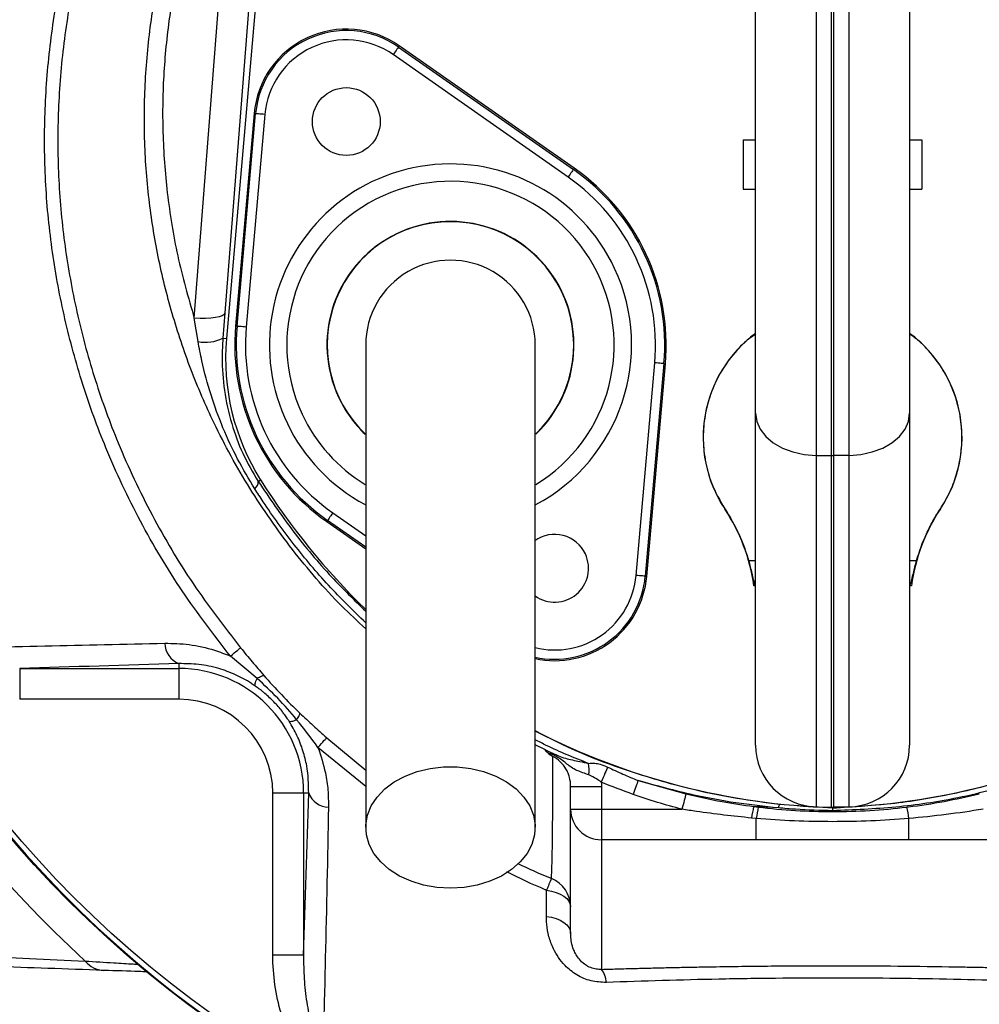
# Model space of a CAD drawing. Header units: millimetres. Extents: x 1557 to 3283, y 1651 to 3377.
# Tile 3 of 9: x 2156 to 2467, y 2234 to 2553. Entities that reach past the tile are written whole.
import ezdxf

# ---------------------------------------------------------------- set-up
doc = ezdxf.new("R2010")
doc.units = ezdxf.units.MM
doc.header["$LTSCALE"] = 2

msp = doc.modelspace()

# ---------------------------------------------------------------- linework, layer by layer
at = {"color": 7, "linetype": 'Continuous', "lineweight": 25}
for p, q in [((2414.34, 2590.47), (2414.34, 2411.89)), ((2419.34, 2411.83), (2419.34, 2590.52)), ((2420.03, 2590.52), (2420.03, 2411.83)), ((2425.03, 2411.89), (2425.03, 2590.47)), ((2212.54, 2456.39), (2222.2, 2579.99)), ((2232.15, 2581.71), (2222.5, 2458.11)), ((2234.51, 2581.51), (2222.99, 2449.79)), ((2394.69, 2425.55), (2394.69, 2580.31)), ((2444.69, 2580.31), (2444.69, 2425.55)), ((2278.81, 2544.43), (2279.08, 2544.82)), ((2278.81, 2544.43), (2335.56, 2504.7)), ((2335.84, 2505.08), (2279.08, 2544.82)), ((2333.84, 2502.24), (2277.09, 2541.98)), ((2231.99, 2522.86), (2225.95, 2453.84)), ((2226.42, 2453.8), (2232.46, 2522.82)), ((2235.45, 2522.56), (2229.41, 2453.54)), ((2232.46, 2522.82), (2231.99, 2522.86)), ((2390.69, 2514.29), (2390.69, 2498.29)), ((2390.69, 2514.29), (2394.69, 2514.29)), ((2444.69, 2514.29), (2448.69, 2514.29)), ((2448.69, 2514.29), (2448.69, 2498.29)), ((2335.56, 2504.7), (2335.84, 2505.08)), ((2390.69, 2498.29), (2394.69, 2498.29)), ((2444.69, 2498.29), (2448.69, 2498.29)), ((2222.5, 2458.11), (2221.85, 2449.89)), ((2213.78, 2448.85), (2212.54, 2456.39)), ((2226.42, 2453.8), (2225.95, 2453.84)), ((2221.85, 2449.89), (2222.99, 2449.79)), ((2355.92, 2372.93), (2361.96, 2441.94)), ((2364.95, 2441.68), (2358.91, 2372.66)), ((2359.38, 2372.62), (2365.42, 2441.64)), ((2364.95, 2441.68), (2365.42, 2441.64)), ((2394.69, 2317.83), (2394.69, 2425.55)), ((2444.69, 2425.55), (2444.69, 2317.83)), ((2414.34, 2411.89), (2419.34, 2411.83)), ((2414.34, 2411.89), (2414.34, 2297.84)), ((2419.34, 2297.75), (2419.34, 2411.83)), ((2425.03, 2411.89), (2420.03, 2411.83)), ((2420.03, 2411.83), (2420.03, 2297.75)), ((2425.03, 2297.84), (2425.03, 2411.89)), ((2233.31, 2403.4), (2234.1, 2403.9)), ((2255.81, 2390.79), (2255.53, 2390.4)), ((2255.53, 2390.4), (2268.19, 2381.54)), ((2358.91, 2372.66), (2359.38, 2372.62)), ((2232.93, 2339.49), (2224.28, 2346.74)), ((2207.55, 2344.29), (2207.55, 2342.71)), ((2155.91, 2342.71), (2207.55, 2342.71)), ((2155.91, 2342.71), (2155.91, 2332.72)), ((2207.55, 2342.71), (2207.55, 2332.72)), ((2207.55, 2332.72), (2155.91, 2332.72)), ((2334.69, 2304.44), (2344.69, 2304.44)), ((2334.69, 2297.03), (2334.69, 2304.44)), ((2344.69, 2304.44), (2344.69, 2297.03)), ((2356.57, 2306.33), (2372.08, 2301.99)), ((2248.05, 2302.21), (2238.06, 2302.21)), ((2238.06, 2249.62), (2238.06, 2302.21)), ((2249.69, 2302.21), (2248.05, 2302.21)), ((2248.05, 2302.21), (2248.05, 2249.62)), ((2402.43, 2298.7), (2419.69, 2297.46)), ((2334.69, 2297.03), (2344.69, 2297.03)), ((2334.69, 2256.78), (2334.69, 2297.03)), ((2344.69, 2297.03), (2344.69, 2287.13)), ((2344.69, 2297.03), (2370.82, 2297.03)), ((2394.08, 2297.92), (2395.57, 2297.73)), ((2402.13, 2297.44), (2394.08, 2297.92)), ((2414.34, 2297.84), (2419.34, 2297.75)), ((2419.69, 2297.46), (2419.69, 2297.55)), ((2425.03, 2297.84), (2420.03, 2297.75)), ((2394.91, 2294.02), (2393.38, 2294.16)), ((2394.91, 2287.13), (2394.91, 2294.02)), ((2444.46, 2287.13), (2444.46, 2294.02)), ((2394.91, 2287.13), (2344.69, 2287.13)), ((2344.69, 2287.13), (2344.69, 2245.04)), ((2494.69, 2287.13), (2444.46, 2287.13)), ((2326.81, 2262.24), (2326.88, 2270.74)), ((2248.05, 2249.62), (2238.06, 2249.62))]:
    msp.add_line(p, q, dxfattribs=at)
at = {"color": 8, "linetype": 'Continuous', "lineweight": 25}
for p, q in [((2268.19, 2382.12), (2255.81, 2390.79)), ((2257.53, 2393.25), (2268.19, 2385.78)), ((2392.42, 2377.74), (2394.69, 2377.74)), ((2444.69, 2377.74), (2446.95, 2377.74)), ((2255.52, 2320.25), (2268.19, 2309.69)), ((2326.54, 2316.36), (2323.19, 2317.98)), ((2268.19, 2304.43), (2252.69, 2317.11))]:
    msp.add_line(p, q, dxfattribs=at)
at = {"color": 7, "linetype": 'Continuous', "lineweight": 25, "flags": 128}
for points in [[(2278.81, 2544.43), (2278.77, 2544.38), (2278.67, 2544.24), (2278.51, 2544.01), (2278.3, 2543.7), (2278.04, 2543.33), (2277.74, 2542.91), (2277.42, 2542.45), (2277.09, 2541.98)], [(2235.45, 2522.56), (2234.87, 2522.61), (2234.32, 2522.66), (2233.8, 2522.7), (2233.35, 2522.74), (2232.98, 2522.77), (2232.7, 2522.8), (2232.53, 2522.81), (2232.46, 2522.82)], [(2335.56, 2504.7), (2335.53, 2504.64), (2335.43, 2504.5), (2335.26, 2504.27), (2335.05, 2503.96), (2334.79, 2503.59), (2334.5, 2503.17), (2334.18, 2502.71), (2333.84, 2502.24)], [(2222.5, 2458.11), (2222.22, 2457.65), (2221.59, 2457.23), (2220.63, 2456.88), (2219.39, 2456.6), (2217.91, 2456.41), (2216.23, 2456.31), (2214.42, 2456.3), (2212.54, 2456.39)], [(2229.41, 2453.54), (2228.83, 2453.59), (2228.28, 2453.64), (2227.77, 2453.68), (2227.32, 2453.72), (2226.94, 2453.76), (2226.66, 2453.78), (2226.49, 2453.8), (2226.42, 2453.8)], [(2364.95, 2441.68), (2364.88, 2441.69), (2364.71, 2441.7), (2364.43, 2441.73), (2364.05, 2441.76), (2363.6, 2441.8), (2363.09, 2441.84), (2362.54, 2441.89), (2361.96, 2441.94)], [(2394.69, 2425.55), (2395.06, 2422.92), (2396.17, 2420.38), (2397.98, 2418.04), (2400.42, 2415.98), (2403.39, 2414.28), (2406.79, 2413), (2410.48, 2412.2), (2414.34, 2411.89)], [(2425.03, 2411.89), (2428.89, 2412.2), (2432.58, 2413), (2435.98, 2414.28), (2438.95, 2415.98), (2441.39, 2418.04), (2443.2, 2420.38), (2444.31, 2422.92), (2444.69, 2425.55)], [(2257.53, 2393.25), (2257.19, 2392.77), (2256.87, 2392.31), (2256.58, 2391.89), (2256.32, 2391.52), (2256.11, 2391.22), (2255.95, 2390.99), (2255.84, 2390.84), (2255.81, 2390.79)], [(2358.91, 2372.66), (2358.84, 2372.67), (2358.67, 2372.69), (2358.39, 2372.71), (2358.02, 2372.74), (2357.57, 2372.78), (2357.05, 2372.83), (2356.5, 2372.87), (2355.92, 2372.93)], [(2224.28, 2346.74), (2224.94, 2347.28), (2225.55, 2347.77), (2226.08, 2348.21), (2226.55, 2348.59), (2226.93, 2348.9), (2227.23, 2349.15), (2227.45, 2349.32), (2227.58, 2349.42)], [(2252.69, 2317.11), (2253.27, 2317.75), (2253.79, 2318.33), (2254.25, 2318.84), (2254.65, 2319.29), (2254.98, 2319.65), (2255.23, 2319.93), (2255.41, 2320.13), (2255.52, 2320.25)], [(2295.69, 2271.38), (2291.27, 2271.64), (2286.98, 2272.4), (2282.91, 2273.64), (2279.16, 2275.34), (2275.85, 2277.45), (2273.05, 2279.91), (2270.84, 2282.66), (2269.27, 2285.63), (2268.39, 2288.75), (2268.21, 2291.92), (2268.74, 2295.08), (2269.97, 2298.13), (2271.87, 2301), (2274.38, 2303.61), (2277.45, 2305.91), (2280.99, 2307.81), (2284.91, 2309.29), (2289.1, 2310.3), (2293.47, 2310.81), (2297.9, 2310.81), (2302.27, 2310.3), (2306.46, 2309.29), (2310.38, 2307.81), (2313.92, 2305.91), (2316.99, 2303.61), (2319.5, 2301), (2321.4, 2298.13), (2322.63, 2295.08), (2323.16, 2291.92), (2322.98, 2288.75), (2322.1, 2285.63), (2320.53, 2282.66), (2318.32, 2279.91), (2315.52, 2277.45), (2312.21, 2275.34), (2308.46, 2273.64), (2304.39, 2272.4), (2300.1, 2271.64), (2295.69, 2271.38)], [(2346.65, 2310.73), (2346.49, 2310.33), (2346.29, 2309.86), (2346.06, 2309.3), (2345.81, 2308.69), (2345.54, 2308.02), (2345.25, 2307.31), (2344.95, 2306.57), (2344.64, 2305.82)], [(2356.57, 2306.33), (2356.42, 2305.91), (2356.25, 2305.43), (2356.06, 2304.91), (2355.86, 2304.35), (2355.65, 2303.75), (2355.43, 2303.13), (2355.2, 2302.5), (2354.97, 2301.85)], [(2372.08, 2301.99), (2371.97, 2301.56), (2371.84, 2301.06), (2371.7, 2300.49), (2371.54, 2299.87), (2371.37, 2299.2), (2371.19, 2298.5), (2371.01, 2297.77), (2370.82, 2297.03)], [(2326.88, 2270.74), (2328.49, 2270.46), (2329.99, 2270.03), (2331.33, 2269.47), (2332.49, 2268.79), (2333.43, 2268.01), (2334.12, 2267.16), (2334.54, 2266.25), (2334.69, 2265.32)], [(2326.81, 2262.24), (2328.43, 2261.96), (2329.94, 2261.53), (2331.3, 2260.97), (2332.47, 2260.29), (2333.42, 2259.5), (2334.12, 2258.64), (2334.54, 2257.73), (2334.69, 2256.78)]]:
    msp.add_lwpolyline(points, dxfattribs=at)
at = {"color": 7, "linetype": 'Continuous', "lineweight": 25}
for centre, radius in [((2419.69, 2514.34), 863), ((2419.69, 2514.34), 700), ((2419.69, 2514.34), 685), ((2419.69, 2514.34), 681.7), ((2419.69, 2514.34), 674), ((2419.69, 2514.34), 670), ((2419.69, 2514.34), 654), ((2419.69, 2514.34), 460), ((2419.69, 2514.34), 350), ((2419.69, 2514.34), 348), ((2261.88, 2520.25), 11)]:
    msp.add_circle(centre, radius, dxfattribs=at)
for centre, radius, start, end in [((2419.69, 2514.34), 450, 287.9297, 252.0703), ((2419.69, 2514.34), 410, 110.5987, 245.0943), ((2419.69, 2514.34), 349.74, 92.5601, 87.4399), ((2261.88, 2520.25), 30, 55, 175), ((2261.88, 2520.25), 29.53, 55, 175), ((2261.88, 2520.25), 26.53, 55, 175), ((2295.69, 2447.74), 69.53, 355, 55), ((2295.69, 2447.74), 70, 355, 55), ((2295.69, 2447.74), 66.53, 355, 55), ((2295.69, 2447.74), 40, 90, 226.5638), ((2295.69, 2447.74), 40, 313.7739, 90), ((2295.69, 2447.74), 27.5, 0, 180.042), ((2295.69, 2447.74), 70, 175, 235), ((2295.69, 2447.74), 69.53, 175, 235), ((2295.69, 2447.74), 66.53, 175, 235), ((2419.69, 2417.74), 42, 126.5296, 213.5573), ((2419.69, 2417.74), 42, 326.4427, 53.4704), ((2216.27, 2461.29), 12.69, 258.6945, 296.063), ((2296.71, 2443.34), 74, 175, 212.2099), ((2419.69, 2514.34), 360.4, 192.8533, 227.7097), ((2419.69, 2441.07), 29.24, 269.3159, 270.6841), ((2427.01, 2525.43), 228, 212.2099, 225.8052), ((2230.41, 2403.35), 2.91, 307.6622, 0.9758), ((2384.73, 2394.5), 0.0462, 121.2334, 150.7043), ((2334.69, 2361.36), 60, 7.8525, 33.5573), ((2504.69, 2361.36), 60, 146.4427, 172.1475), ((2454.64, 2394.5), 0.0462, 29.2957, 58.7666), ((2329.49, 2375.24), 11, 25, 125.8159), ((2329.49, 2375.24), 11, 234.6777, 25), ((2329.49, 2375.24), 30, 257.7607, 355), ((2395.9, 2359.08), 10.63, 97.6269, 99.6134), ((2443.47, 2359.08), 10.63, 80.3866, 82.3731), ((2210.3, 2351.1), 7.34, 181.3968, 248.0411), ((2207.55, 2302.21), 40.5, 0, 90), ((2207.55, 2302.21), 30.51, 0, 90), ((2427.01, 2525.43), 228, 242.8848, 268.1592), ((2412.36, 2525.43), 228, 271.8408, 297.0925), ((2414.69, 2317.83), 20, 180, 269), ((2424.69, 2317.83), 20, 271, 0), ((2328.3, 2309.53), 12.41, 353.7776, 10.9947), ((2256.37, 2304.87), 7.19, 201.6938, 267.9067), ((2407.1, 2296.94), 4.99, 159.3469, 174.2398), ((2344.64, 2297.08), 9.95, 180.2815, 270.2789), ((2445.14, 2286.47), 52.33, 167.3689, 171.5556), ((2445.45, 2286.94), 51.03, 167.7973, 172.0229), ((2419.69, 2317.75), 20, 269, 271), ((2393.92, 2286.94), 51.03, 7.9771, 12.2027), ((2784.52, 2084.44), 494.11, 157.37, 157.8496), ((2324.7, 2265.31), 9.98, 0.0278, 67.9149), ((2419.69, 2514.34), 408, 220.832, 244.2108), ((2183.57, 2253), 8.28, 219.4486, 267.2811), ((2338.74, 2240.41), 7.54, 2.975, 37.9741)]:
    msp.add_arc(centre, radius, start, end, dxfattribs=at)
at = {"color": 8, "linetype": 'Continuous', "lineweight": 25}
for centre, radius, start, end in [((2295.69, 2447.74), 58.76, 25, 241.9128), ((2295.69, 2447.74), 53.11, 301.3955, 205), ((2295.69, 2447.74), 40.08, 313.7987, 205), ((2295.69, 2447.74), 58.76, 297.9383, 25), ((2295.69, 2447.74), 40.08, 205, 226.2264), ((2295.69, 2447.74), 53.11, 205, 238.5839), ((2329.49, 2375.24), 29.53, 257.5146, 355), ((2329.49, 2375.24), 26.53, 256.1816, 355)]:
    msp.add_arc(centre, radius, start, end, dxfattribs=at)
for points, knots in [([(2441.55, 2790.88), (2445.6, 2790.14), (2453.72, 2788.66), (2466.77, 2784.78), (2480.19, 2779.42), (2493.75, 2772.35), (2506.76, 2764.02), (2519.48, 2754.33), (2531.94, 2743.52), (2546.01, 2730.16), (2561.4, 2714), (2577.81, 2694.11), (2593.03, 2672.65), (2606.95, 2649.45), (2619.25, 2625.21), (2628.76, 2602.21), (2635.44, 2580.85), (2639.8, 2561.24), (2642.46, 2541.17), (2643.34, 2520.93), (2642.39, 2500.88), (2639.69, 2480.96), (2635.2, 2461.13), (2629.31, 2442.88), (2622.43, 2426.26), (2614.89, 2411.24), (2606.07, 2396.55), (2596.09, 2382.4), (2584.46, 2368.65), (2576.12, 2359.61), (2571.21, 2355.43), (2571.19, 2355.4)], [0, 0, 0, 0, 0.022148, 0.044472, 0.073363, 0.10017, 0.127202, 0.157194, 0.187229, 0.217255, 0.263349, 0.309443, 0.358779, 0.408117, 0.458578, 0.50902, 0.545827, 0.582632, 0.620478, 0.658324, 0.695181, 0.732039, 0.770009, 0.807978, 0.838306, 0.869568, 0.900829, 0.932805, 0.964781, 0.999807, 1, 1, 1, 1]), ([(2268.19, 2355.64), (2265.53, 2358.09), (2256.92, 2366.04), (2244.1, 2381.18), (2230.2, 2401.02), (2219.4, 2420.74), (2211.21, 2439.79), (2205.16, 2457.85), (2200.61, 2476.32), (2197.56, 2495.35), (2196.16, 2514.88), (2196.49, 2534.77), (2198.52, 2554.56), (2201.59, 2570.73), (2206.22, 2588.72), (2212.82, 2608.45), (2223.45, 2632.68), (2236.04, 2656.03), (2250.48, 2678.81), (2266.8, 2700.84), (2282.73, 2719.67), (2293.82, 2730.34), (2298.19, 2734.53)], [0, 0, 0, 0, 0.025011, 0.081244, 0.137644, 0.193891, 0.238386, 0.283026, 0.327668, 0.372165, 0.418757, 0.465515, 0.51228, 0.55888, 0.581327, 0.643002, 0.704894, 0.766866, 0.82865, 0.89325, 0.958051, 1, 1, 1, 1]), ([(2298.19, 2727.57), (2294.95, 2724.4), (2285.34, 2714.99), (2270.93, 2697.93), (2255.2, 2676.77), (2241.36, 2654.71), (2230.59, 2634.4), (2222.14, 2616.02), (2215.69, 2599.77), (2211.19, 2585.72), (2207.4, 2570.9), (2204.42, 2555.34), (2202.41, 2536.17), (2202.08, 2516.71), (2203.57, 2496.75), (2206.81, 2476.52), (2210.63, 2463.12), (2212.54, 2456.39)], [0, 0, 0, 0, 0.0448379, 0.133262, 0.2216848, 0.3074132, 0.3931453, 0.4516286, 0.5101405, 0.5685741, 0.5998773, 0.6639674, 0.7280548, 0.7939915, 0.8599283, 0.9296765, 1, 1, 1, 1]), ([(2268.19, 2357.56), (2264.09, 2361.55), (2255.87, 2369.57), (2244.84, 2382.78), (2237.1, 2393.43), (2233.09, 2399.65), (2232.18, 2401.05)], [0, 0, 0, 0, 0.3013423, 0.6060964, 0.9108576, 1, 1, 1, 1]), ([(2233.31, 2403.4), (2236.98, 2398.01), (2244.3, 2387.23), (2256.05, 2373.18), (2264.47, 2364.92), (2268.19, 2361.27)], [0, 0, 0, 0, 0.358239, 0.716467, 1, 1, 1, 1]), ([(2323.19, 2322.55), (2326.64, 2320.75), (2336.53, 2315.61), (2353.86, 2309.12), (2372.34, 2303.79), (2388.59, 2300.46), (2397.82, 2299.29), (2402.43, 2298.7)], [0, 0, 0, 0, 0.140786, 0.403365, 0.665273, 0.832637, 1, 1, 1, 1]), ([(2419.69, 2297.46), (2426.44, 2297.86), (2439.95, 2298.67), (2459.39, 2302.03), (2477.9, 2306.72), (2495.32, 2312.8), (2508.13, 2318.07), (2514.86, 2321.7), (2516.19, 2322.42)], [0, 0, 0, 0, 0.2019455, 0.4039089, 0.5870515, 0.7708531, 0.9546753, 1, 1, 1, 1]), ([(2340.49, 2311.89), (2335.87, 2313.73), (2329.99, 2316.07), (2324.38, 2318.96), (2323.19, 2319.58)], [0, 0, 0, 0, 0.785768, 1, 1, 1, 1]), ([(2317.51, 2279.41), (2320.99, 2277.8), (2324.62, 2276.13), (2328.31, 2274.62), (2328.46, 2274.56)], [0, 0, 0, 0, 0.960964, 1, 1, 1, 1]), ([(2326.88, 2270.74), (2326.73, 2270.8), (2322.34, 2272.59), (2318.07, 2274.66), (2313.94, 2276.67)], [0, 0, 0, 0, 0.033383, 1, 1, 1, 1]), ([(2177.18, 2247.74), (2180.32, 2247.55), (2185.81, 2247.22), (2191.42, 2246.88), (2193.84, 2246.73), (2194.41, 2246.7)], [0, 0, 0, 0, 0.505266, 0.883148, 1, 1, 1, 1])]:
    msp.add_open_spline(points, degree=3, knots=knots, dxfattribs=at)
at = {"color": 7, "linetype": 'Continuous', "lineweight": 25}
for points, knots in [([(2224.28, 2346.74), (2218.92, 2353.69), (2208.17, 2367.6), (2194.76, 2390.34), (2184.1, 2412.84), (2176.1, 2434.88), (2170.3, 2456.11), (2166.27, 2477.75), (2164.06, 2499.61), (2163.77, 2521.59), (2165.34, 2543.54), (2168.74, 2565.29), (2173.97, 2586.81), (2181.05, 2607.98), (2189.76, 2628.76), (2199.9, 2648.91), (2211.19, 2668.44), (2219.58, 2680.9), (2223.77, 2687.12)], [0, 0, 0, 0, 0.071629, 0.143435, 0.215065, 0.274774, 0.334691, 0.394602, 0.454303, 0.513994, 0.573901, 0.633816, 0.693518, 0.754624, 0.815919, 0.87735, 0.93878, 1, 1, 1, 1]), ([(2227.15, 2684.82), (2223.04, 2678.66), (2214.8, 2666.32), (2203.69, 2646.99), (2193.69, 2627.07), (2185.09, 2606.54), (2178.11, 2585.66), (2172.96, 2564.45), (2169.62, 2543.07), (2168.07, 2521.48), (2168.35, 2499.86), (2170.53, 2478.35), (2174.49, 2457.06), (2180.19, 2436.18), (2188.06, 2414.49), (2198.55, 2392.34), (2211.74, 2369.96), (2222.3, 2356.26), (2227.58, 2349.42)], [0, 0, 0, 0, 0.061411, 0.123029, 0.184642, 0.246117, 0.307408, 0.367015, 0.426833, 0.486643, 0.546239, 0.605859, 0.665688, 0.725524, 0.785153, 0.856711, 0.928443, 1, 1, 1, 1]), ([(2232.18, 2401.05), (2230.28, 2404.22), (2226.45, 2410.58), (2221.72, 2420.83), (2217.82, 2431.5), (2215.26, 2440.92), (2214.18, 2446.74), (2213.78, 2448.85)], [0, 0, 0, 0, 0.216167, 0.434067, 0.653459, 0.874519, 1, 1, 1, 1]), ([(2221.85, 2449.89), (2221.73, 2447.82), (2221.41, 2442.22), (2222.12, 2432.85), (2224.4, 2422.37), (2228.09, 2412.31), (2231.56, 2406.4), (2233.31, 2403.4)], [0, 0, 0, 0, 0.128444, 0.347938, 0.572307, 0.783289, 1, 1, 1, 1]), ([(2394.69, 2451.3), (2393.47, 2450.4), (2390.36, 2448.1), (2386.23, 2443.38), (2382.39, 2437.42), (2379.61, 2430.87), (2377.99, 2423.95), (2377.52, 2416.85), (2378.3, 2409.79), (2380.36, 2402.12), (2383.12, 2397.3), (2384.7, 2394.54)], [0, 0, 0, 0, 0.071152, 0.182372, 0.293665, 0.404959, 0.516336, 0.627713, 0.739143, 0.850573, 1, 1, 1, 1]), ([(2454.67, 2394.54), (2455.72, 2396.28), (2457.81, 2399.76), (2459.97, 2405.48), (2461.32, 2411.42), (2461.83, 2417.84), (2461.28, 2424.6), (2459.55, 2431.49), (2456.67, 2438.01), (2452.73, 2443.91), (2448.68, 2448.41), (2445.73, 2450.54), (2444.69, 2451.29)], [0, 0, 0, 0, 0.095651, 0.191302, 0.286951, 0.382601, 0.494015, 0.605429, 0.716843, 0.828257, 0.939619, 1, 1, 1, 1]), ([(2268.19, 2447.74), (2268.19, 2447.34), (2268.19, 2446.5), (2268.19, 2445.06), (2268.19, 2443.15), (2268.19, 2440.69), (2268.19, 2437.54), (2268.19, 2433.66), (2268.19, 2428.48), (2268.19, 2421.26), (2268.19, 2411.59), (2268.19, 2399.38), (2268.19, 2385.17), (2268.19, 2369.12), (2268.19, 2351.44), (2268.19, 2332.37), (2268.19, 2312.12), (2268.19, 2298.21), (2268.19, 2291.13)], [0, 0, 0, 0, 0.0455214, 0.0947173, 0.1476109, 0.2042752, 0.2514561, 0.3008581, 0.3524189, 0.4062132, 0.4702248, 0.5372899, 0.6071723, 0.679907, 0.7555872, 0.8341509, 0.9156094, 1, 1, 1, 1]), ([(2323.19, 2291.13), (2323.19, 2297.81), (2323.19, 2311.06), (2323.19, 2330.57), (2323.19, 2349.34), (2323.19, 2367.17), (2323.19, 2383.75), (2323.19, 2398.8), (2323.19, 2411.45), (2323.19, 2421.65), (2323.19, 2429.35), (2323.19, 2435.06), (2323.19, 2439.71), (2323.19, 2443.21), (2323.19, 2445.78), (2323.19, 2447.09), (2323.19, 2447.74)], [0, 0, 0, 0, 0.0796442, 0.1580088, 0.2351238, 0.3110145, 0.3856144, 0.4590053, 0.5312518, 0.5933109, 0.6542603, 0.7143008, 0.773508, 0.8508697, 0.9263193, 1, 1, 1, 1]), ([(2384.7, 2394.54), (2386.41, 2391.96), (2387.91, 2389.26), (2389.85, 2385.05), (2390.44, 2383.61), (2391.51, 2380.71), (2391.99, 2379.23), (2392.42, 2377.74)], [0, 0, 0, 0, 0.5, 0.5, 0.75, 0.75, 1, 1, 1, 1]), ([(2446.95, 2377.74), (2447.8, 2380.73), (2448.87, 2383.62), (2450.8, 2387.83), (2451.5, 2389.22), (2453.01, 2391.93), (2453.81, 2393.25), (2454.67, 2394.54)], [0, 0, 0, 0, 0.5, 0.5, 0.75, 0.75, 1, 1, 1, 1]), ([(2392.42, 2377.74), (2392.81, 2376.35), (2393.15, 2374.97), (2393.64, 2372.92), (2393.8, 2372.24), (2394.12, 2370.9), (2394.29, 2370.25), (2394.49, 2369.61)], [0, 0, 0, 0, 0.5, 0.5, 0.75, 0.75, 1, 1, 1, 1]), ([(2444.88, 2369.61), (2445.27, 2370.89), (2445.57, 2372.22), (2446.05, 2374.27), (2446.22, 2374.96), (2446.57, 2376.35), (2446.76, 2377.05), (2446.95, 2377.74)], [0, 0, 0, 0, 0.5, 0.5, 0.75, 0.75, 1, 1, 1, 1]), ([(2125.47, 2349.11), (2138.28, 2349.44), (2151.13, 2349.76), (2176.95, 2350.36), (2189.92, 2350.65), (2202.96, 2350.92)], [0, 0, 0, 0, 0.5, 0.5, 1, 1, 1, 1]), ([(2202.96, 2350.92), (2205.59, 2350.86), (2210.93, 2350.72), (2218.14, 2349.14), (2222.57, 2347.41), (2224.28, 2346.74)], [0, 0, 0, 0, 0.3740323, 0.7575581, 1, 1, 1, 1]), ([(2227.58, 2349.42), (2228.82, 2347.9), (2230.07, 2346.4), (2232.58, 2343.42), (2233.84, 2341.94), (2235.12, 2340.48)], [0, 0, 0, 0, 0.5, 0.5, 1, 1, 1, 1]), ([(2232.35, 2337.02), (2231.93, 2337.31), (2229.86, 2338.72), (2225.91, 2340.83), (2220.17, 2342.94), (2213.94, 2344.25), (2209.7, 2344.28), (2207.55, 2344.29)], [0, 0, 0, 0, 0.05391, 0.261583, 0.476043, 0.734526, 1, 1, 1, 1]), ([(2232.93, 2339.49), (2233.48, 2339.84), (2233.95, 2340.11), (2234.7, 2340.44), (2234.96, 2340.51), (2235.12, 2340.48)], [0, 0, 0, 0, 0.5, 0.5, 1, 1, 1, 1]), ([(2235.12, 2340.48), (2236.98, 2338.35), (2238.89, 2336.27), (2242.8, 2332.18), (2244.82, 2330.17), (2246.86, 2328.22)], [0, 0, 0, 0, 0.5, 0.5, 1, 1, 1, 1]), ([(2232.35, 2337.02), (2232.24, 2337.17), (2232.24, 2337.46), (2232.43, 2338.3), (2232.63, 2338.84), (2232.93, 2339.49)], [0, 0, 0, 0, 0.5, 0.5, 1, 1, 1, 1]), ([(2243.31, 2325.63), (2243.15, 2325.88), (2242.83, 2326.36), (2242.36, 2327.05), (2241.9, 2327.69), (2241.46, 2328.29), (2240.75, 2329.2), (2239.76, 2330.4), (2238.42, 2331.87), (2237, 2333.27), (2235.71, 2334.43), (2234.54, 2335.39), (2233.5, 2336.2), (2232.75, 2336.74), (2232.35, 2337.02)], [0, 0, 0, 0, 0.056515, 0.109735, 0.159667, 0.206317, 0.249696, 0.377352, 0.499103, 0.621321, 0.749708, 0.823789, 0.907209, 1, 1, 1, 1]), ([(2245.78, 2326.1), (2243.78, 2328.45), (2239.77, 2333.18), (2235.22, 2337.38), (2232.93, 2339.49)], [0, 0, 0, 0, 0.497974, 1, 1, 1, 1]), ([(2245.78, 2326.1), (2246.15, 2326.63), (2246.44, 2327.09), (2246.81, 2327.81), (2246.89, 2328.07), (2246.86, 2328.22)], [0, 0, 0, 0, 0.5, 0.5, 1, 1, 1, 1]), ([(2246.86, 2328.22), (2248.28, 2326.88), (2251.12, 2324.2), (2254.05, 2321.57), (2255.52, 2320.25)], [0, 0, 0, 0, 0.499135, 1, 1, 1, 1]), ([(2243.31, 2325.63), (2243.45, 2325.51), (2243.74, 2325.5), (2244.57, 2325.66), (2245.12, 2325.83), (2245.78, 2326.1)], [0, 0, 0, 0, 0.5, 0.5, 1, 1, 1, 1]), ([(2249.69, 2302.21), (2249.63, 2305.16), (2249.54, 2309.66), (2247.91, 2316.02), (2246.06, 2320.93), (2244.22, 2324.08), (2243.31, 2325.63)], [0, 0, 0, 0, 0.385706, 0.590209, 0.799125, 1, 1, 1, 1]), ([(2252.69, 2317.11), (2253.6, 2314.35), (2255.11, 2309.72), (2256.03, 2303.2), (2256.08, 2299.53), (2256.11, 2297.68)], [0, 0, 0, 0, 0.424323, 0.710401, 1, 1, 1, 1]), ([(2327.25, 2315.33), (2327.07, 2315.46), (2326.93, 2315.57), (2326.7, 2315.79), (2326.62, 2315.89), (2326.47, 2316.14), (2326.49, 2316.26), (2326.54, 2316.36)], [0, 0, 0, 0, 0.25, 0.25, 0.5, 0.5, 1, 1, 1, 1]), ([(2326.54, 2316.36), (2326.69, 2316.27), (2327.1, 2316.01), (2327.77, 2315.68), (2328.54, 2315.33), (2329.2, 2315.03), (2329.93, 2314.71), (2331.22, 2314.15), (2333.64, 2313.28), (2336.92, 2312.72), (2339.55, 2312.11), (2340.49, 2311.89)], [0, 0, 0, 0, 0.038094, 0.108704, 0.153791, 0.198555, 0.243226, 0.30507, 0.478911, 0.813273, 1, 1, 1, 1]), ([(2340.64, 2308.18), (2339.97, 2308.41), (2337.83, 2309.15), (2335.09, 2310.22), (2332.64, 2312.47), (2330.67, 2313.8), (2329.22, 2314.59), (2328.1, 2315.05), (2327.42, 2315.27), (2327.25, 2315.33)], [0, 0, 0, 0, 0.138314, 0.435777, 0.669971, 0.781138, 0.871494, 0.967597, 1, 1, 1, 1]), ([(2328.46, 2274.56), (2328.5, 2275.36), (2328.57, 2276.95), (2328.67, 2280.28), (2328.75, 2284.3), (2328.82, 2289.25), (2328.87, 2295.22), (2328.9, 2303.28), (2328.88, 2310.11), (2328.86, 2314.16)], [0, 0, 0, 0, 0.126838, 0.253675, 0.380723, 0.507772, 0.65035, 0.792995, 1, 1, 1, 1]), ([(2334.69, 2304.44), (2334.69, 2305.44), (2334.55, 2306.43), (2334.17, 2307.86), (2334.02, 2308.32), (2333.64, 2309.23), (2333.41, 2309.68), (2332.66, 2310.96), (2332.05, 2311.74), (2330.6, 2313.13), (2329.77, 2313.71), (2328.86, 2314.16)], [0, 0, 0, 0, 0.25, 0.25, 0.375, 0.375, 0.5, 0.5, 0.75, 0.75, 1, 1, 1, 1]), ([(2340.49, 2311.89), (2341.17, 2311.96), (2342.35, 2312.07), (2344.48, 2311.62), (2345.85, 2311.06), (2346.65, 2310.73)], [0, 0, 0, 0, 0.3577331, 0.624472, 1, 1, 1, 1]), ([(2344.64, 2305.82), (2344.12, 2306.18), (2342.81, 2307.06), (2341.46, 2307.76), (2340.64, 2308.18)], [0, 0, 0, 0, 0.402633, 1, 1, 1, 1]), ([(2346.65, 2310.73), (2348.32, 2309.96), (2351.6, 2308.44), (2354.93, 2307.03), (2356.57, 2306.33)], [0, 0, 0, 0, 0.50799, 1, 1, 1, 1]), ([(2402.13, 2297.44), (2397.53, 2297.94), (2388.29, 2298.95), (2373.02, 2301.75), (2362.56, 2304.66), (2356.57, 2306.33)], [0, 0, 0, 0, 0.298804, 0.598847, 1, 1, 1, 1]), ([(2482.8, 2306.33), (2475.33, 2304.3), (2461.32, 2300.5), (2440.13, 2297.35), (2426.52, 2296.81), (2419.69, 2296.53)], [0, 0, 0, 0, 0.362554, 0.679851, 1, 1, 1, 1]), ([(2372.08, 2301.99), (2375.98, 2301.11), (2383.26, 2299.48), (2390.65, 2298.41), (2394.08, 2297.92)], [0, 0, 0, 0, 0.536356, 1, 1, 1, 1]), ([(2443.8, 2297.73), (2443.97, 2297.75), (2448.01, 2298.25), (2455.88, 2299.45), (2463.49, 2301.14), (2467.29, 2301.99)], [0, 0, 0, 0, 0.022047, 0.510234, 1, 1, 1, 1]), ([(2256.11, 2297.68), (2255.78, 2281.32), (2255.29, 2256.8), (2254.66, 2231.22), (2254.43, 2221.73), (2254.39, 2220.21)], [0, 0, 0, 0, 0.627437, 0.940597, 1, 1, 1, 1]), ([(2393.38, 2294.16), (2387.4, 2294.8), (2379.87, 2295.62), (2372.38, 2296.79), (2370.82, 2297.03)], [0, 0, 0, 0, 0.792241, 1, 1, 1, 1]), ([(2395.57, 2297.73), (2399.57, 2297.23), (2403.59, 2296.87), (2411.63, 2296.39), (2415.66, 2296.27), (2427.75, 2296.27), (2435.79, 2296.74), (2443.8, 2297.73)], [0, 0, 0, 0, 0.25, 0.25, 0.5, 0.5, 1, 1, 1, 1]), ([(2419.69, 2296.53), (2415.68, 2296.64), (2409.83, 2296.79), (2403.99, 2297.28), (2402.13, 2297.44)], [0, 0, 0, 0, 0.682886, 1, 1, 1, 1]), ([(2419.69, 2297.46), (2419.69, 2297.43), (2419.69, 2297.34), (2419.69, 2297.03), (2419.69, 2296.81), (2419.69, 2296.53)], [0, 0, 0, 0, 0.5, 0.5, 1, 1, 1, 1]), ([(2468.55, 2297.03), (2464.55, 2296.4), (2460.55, 2295.82), (2452.52, 2294.8), (2448.49, 2294.37), (2444.46, 2294.02)], [0, 0, 0, 0, 0.5, 0.5, 1, 1, 1, 1]), ([(2444.46, 2294.02), (2440.34, 2293.67), (2436.21, 2293.42), (2427.95, 2293.08), (2423.81, 2292.99), (2415.54, 2292.99), (2411.41, 2293.08), (2403.16, 2293.42), (2399.03, 2293.67), (2394.91, 2294.02)], [0, 0, 0, 0, 0.25, 0.25, 0.5, 0.5, 0.75, 0.75, 1, 1, 1, 1]), ([(2444.46, 2287.13), (2443.51, 2287.13), (2441.44, 2287.13), (2438.72, 2287.13), (2435.54, 2287.14), (2429.35, 2287.14), (2419.68, 2287.15), (2410.02, 2287.14), (2403.83, 2287.14), (2400.65, 2287.13), (2397.93, 2287.13), (2395.86, 2287.13), (2394.91, 2287.13)], [0, 0, 0, 0, 0.057565, 0.125002, 0.164703, 0.250003, 0.500005, 0.750002, 0.835297, 0.875001, 0.942436, 1, 1, 1, 1]), ([(2346.27, 2240.8), (2344.6, 2240.87), (2341.26, 2241.03), (2336.53, 2243.11), (2332.15, 2246.64), (2329.2, 2251.04), (2327.52, 2255.65), (2326.87, 2259.2), (2326.82, 2261.39), (2326.81, 2262.24)], [0, 0, 0, 0, 0.14421, 0.288317, 0.432579, 0.637766, 0.773287, 0.912624, 1, 1, 1, 1]), ([(2344.69, 2245.04), (2344.1, 2245.04), (2343.27, 2245.04), (2341.75, 2245.37), (2340.67, 2245.8), (2339.16, 2246.69), (2337.33, 2248.31), (2335.46, 2251.44), (2334.75, 2254.42), (2334.7, 2256.31), (2334.69, 2256.78)], [0, 0, 0, 0, 0.082608, 0.117834, 0.207933, 0.236197, 0.367783, 0.580759, 0.895699, 1, 1, 1, 1]), ([(2108.04, 2251.01), (2118.99, 2250.5), (2130.17, 2249.98), (2153.14, 2248.89), (2164.94, 2248.33), (2177.18, 2247.74)], [0, 0, 0, 0, 0.5, 0.5, 1, 1, 1, 1]), ([(2183.18, 2244.73), (2170.89, 2245.16), (2159.06, 2245.57), (2135.99, 2246.38), (2124.77, 2246.77), (2113.76, 2247.15)], [0, 0, 0, 0, 0.5, 0.5, 1, 1, 1, 1]), ([(2251.54, 2215.15), (2250.11, 2215.95), (2248.88, 2216.97), (2247.21, 2218.71), (2246.69, 2219.32), (2245.7, 2220.61), (2245.24, 2221.27), (2243.95, 2223.3), (2243.2, 2224.72), (2241.89, 2227.65), (2241.31, 2229.16), (2239.84, 2233.74), (2239.17, 2236.86), (2238.28, 2243.18), (2238.06, 2246.4), (2238.06, 2249.62)], [0, 0, 0, 0, 0.125, 0.125, 0.1875, 0.1875, 0.25, 0.25, 0.375, 0.375, 0.5, 0.5, 0.75, 0.75, 1, 1, 1, 1]), ([(2248.05, 2249.62), (2248.02, 2247.07), (2248.07, 2244.52), (2248.38, 2239.44), (2248.64, 2236.91), (2249.24, 2233.14), (2249.48, 2231.88), (2250.04, 2229.39), (2250.37, 2228.15), (2250.96, 2226.33), (2251.17, 2225.73), (2251.64, 2224.54), (2251.9, 2223.95), (2252.48, 2222.8), (2252.79, 2222.24), (2253.51, 2221.18), (2253.91, 2220.67), (2254.39, 2220.21)], [0, 0, 0, 0, 0.25, 0.25, 0.5, 0.5, 0.625, 0.625, 0.75, 0.75, 0.8125, 0.8125, 0.875, 0.875, 0.9375, 0.9375, 1, 1, 1, 1]), ([(2197.15, 2244.24), (2196.3, 2244.27), (2192.28, 2244.41), (2187.19, 2244.59), (2183.18, 2244.73)], [0, 0, 0, 0, 0.211823, 1, 1, 1, 1]), ([(2344.69, 2245.04), (2345.66, 2245.07), (2347.61, 2245.13), (2350.53, 2245.22), (2353.45, 2245.3), (2356.35, 2245.38), (2359.23, 2245.45), (2362.11, 2245.52), (2364.98, 2245.59), (2367.84, 2245.65), (2370.68, 2245.71), (2373.52, 2245.77), (2376.34, 2245.82), (2379.15, 2245.87), (2387.33, 2246.01), (2400.85, 2246.18), (2419.72, 2246.26), (2438.59, 2246.18), (2452.9, 2246), (2462.68, 2245.83), (2467.92, 2245.73), (2473.21, 2245.62), (2478.52, 2245.49), (2483.88, 2245.35), (2489.27, 2245.21), (2492.88, 2245.1), (2494.69, 2245.04)], [0, 0, 0, 0, 0.019837, 0.039569, 0.059198, 0.078724, 0.098149, 0.117473, 0.136699, 0.155826, 0.174857, 0.193792, 0.212632, 0.231379, 0.250034, 0.376074, 0.500303, 0.624384, 0.750276, 0.784953, 0.819949, 0.855274, 0.890934, 0.926937, 0.96329, 1, 1, 1, 1]), ([(2493.1, 2240.8), (2481.04, 2241.25), (2468.9, 2241.61), (2450.56, 2241.98), (2444.42, 2242.07), (2432.1, 2242.2), (2425.91, 2242.23), (2413.55, 2242.23), (2407.38, 2242.2), (2398.12, 2242.1), (2395.03, 2242.06), (2388.88, 2241.97), (2385.81, 2241.92), (2370.49, 2241.61), (2358.34, 2241.25), (2346.27, 2240.8)], [0, 0, 0, 0, 0.25, 0.25, 0.375, 0.375, 0.5, 0.5, 0.625, 0.625, 0.6875, 0.6875, 0.75, 0.75, 1, 1, 1, 1])]:
    msp.add_open_spline(points, degree=3, knots=knots, dxfattribs=at)
for points in [[(2207.55, 2344.29), (2190.22, 2343.78), (2173.02, 2343.24), (2155.91, 2342.71)], [(2252.69, 2317.11), (2250.48, 2320.15), (2248.19, 2323.17), (2245.78, 2326.1)], [(2327.25, 2315.33), (2327.8, 2314.93), (2328.34, 2314.54), (2328.86, 2314.16)], [(2354.97, 2301.85), (2351.5, 2303.1), (2348.05, 2304.42), (2344.64, 2305.82)], [(2344.64, 2305.82), (2344.67, 2305.36), (2344.69, 2304.9), (2344.69, 2304.44)], [(2248.05, 2249.62), (2248.61, 2266.97), (2249.16, 2284.47), (2249.69, 2302.21)], [(2370.82, 2297.03), (2365.46, 2298.4), (2360.17, 2299.99), (2354.97, 2301.85)]]:
    msp.add_open_spline(points, degree=3, dxfattribs=at)

doc.saveas('drawing.dxf')
